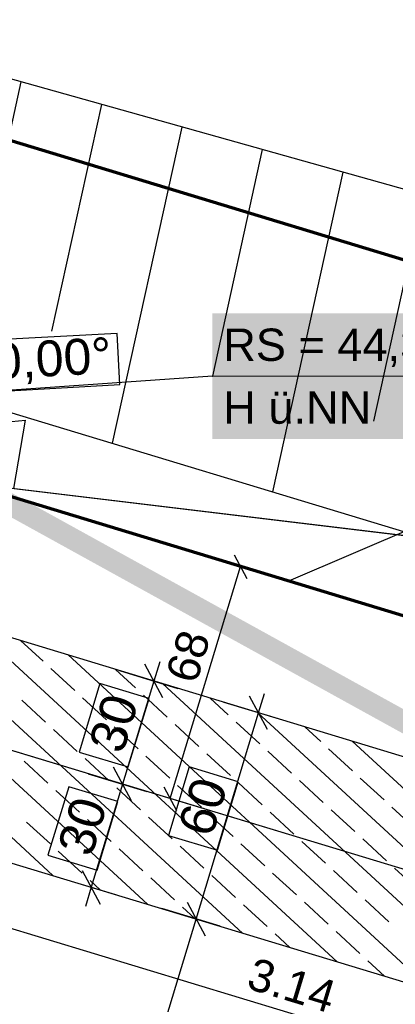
# Model space of a CAD drawing. Extents: x -779 to 790, y -208 to 633.
# Tile 170 of 232: x 216 to 237, y 334 to 389. Entities that reach past the tile are written whole.
import ezdxf
from ezdxf.lldxf.tags import DXFTag

# ---------------------------------------------------------------- set-up
doc = ezdxf.new("R2010")
doc.units = 0
doc.layers.get('0').update_dxf_attribs({"lineweight": 25})
for name, color, linetype, lineweight, true_color in [('01AFU Allgemein Bemaßung-A07F5V4RWF', 7, 'Continuous', 25, 0x848484), ('02 Raster Bemaßung', 7, 'Continuous', 25, 0x848484), ('02 Raster Gebäude-A07F5V4QWF', 7, 'Continuous', 25, 0x848484), ('20 Fundament-A07F5V4OWF', 7, 'Continuous', 25, 0x848484), ('20 Magerbeton Bohrungen', 7, 'Continuous', 25, 0x848484), ('30 Baugrubenplanung', 7, 'Continuous', 25, 0x848484), ('S_Mass', 150, 'Continuous', 25, 0x007fff), ('S_Regenwasser_Grundleitung', 7, 'Continuous', 70, 0x0080ff), ('S_Schmutzwasser_Grundleitung', 7, 'Continuous', 70, 0x7f5f00), ('X_Mass', 150, 'Continuous', 25, 0x007fff)]:
    doc.layers.add(name, color=color, linetype=linetype, lineweight=lineweight, true_color=true_color)
doc.layers.add('02 Raster Gebäude-A07F5V53WF', color=7, linetype='Continuous', lineweight=13)
doc.layers.add('X_Allgemein', color=7, linetype='Continuous', lineweight=25)
doc.styles.get("Standard").update_dxf_attribs({"font": 'arial.ttf'})
tags = doc.linetypes.add('Raster-A07F5V4TWF', pattern=[0.2, 0.1, -0.05, 0, -0.05]).pattern_tags.tags
tags[10:11] = [DXFTag(74, 4), DXFTag(75, 0), DXFTag(340, '0'), DXFTag(46, 1.0), DXFTag(50, 0.0), DXFTag(44, 0.0), DXFTag(45, 0.0)]
tags[8:9] = [DXFTag(74, 4), DXFTag(75, 0), DXFTag(340, '0'), DXFTag(46, 1.0), DXFTag(50, 0.0), DXFTag(44, 0.0), DXFTag(45, 0.0)]
tags[6:7] = [DXFTag(74, 4), DXFTag(75, 0), DXFTag(340, '0'), DXFTag(46, 1.0), DXFTag(50, 0.0), DXFTag(44, 0.0), DXFTag(45, 0.0)]
tags[4:5] = [DXFTag(74, 4), DXFTag(75, 0), DXFTag(340, '0'), DXFTag(46, 1.0), DXFTag(50, 0.0), DXFTag(44, 0.0), DXFTag(45, 0.0)]
tags = doc.linetypes.add('Raster-A07F5V57WF', pattern=[0.2, 0.1, -0.05, 0, -0.05]).pattern_tags.tags
tags[10:11] = [DXFTag(74, 4), DXFTag(75, 0), DXFTag(340, '0'), DXFTag(46, 1.0), DXFTag(50, 0.0), DXFTag(44, 0.0), DXFTag(45, 0.0)]
tags[8:9] = [DXFTag(74, 4), DXFTag(75, 0), DXFTag(340, '0'), DXFTag(46, 1.0), DXFTag(50, 0.0), DXFTag(44, 0.0), DXFTag(45, 0.0)]
tags[6:7] = [DXFTag(74, 4), DXFTag(75, 0), DXFTag(340, '0'), DXFTag(46, 1.0), DXFTag(50, 0.0), DXFTag(44, 0.0), DXFTag(45, 0.0)]
tags[4:5] = [DXFTag(74, 4), DXFTag(75, 0), DXFTag(340, '0'), DXFTag(46, 1.0), DXFTag(50, 0.0), DXFTag(44, 0.0), DXFTag(45, 0.0)]
tags = doc.linetypes.add('Wipeout_Contour-A07F5V4SWF', pattern=[1, 0, -1]).pattern_tags.tags
tags[6:7] = [DXFTag(74, 4), DXFTag(75, 0), DXFTag(340, '0'), DXFTag(46, 1.0), DXFTag(50, 0.0), DXFTag(44, 0.0), DXFTag(45, 0.0)]
tags[4:5] = [DXFTag(74, 4), DXFTag(75, 0), DXFTag(340, '0'), DXFTag(46, 1.0), DXFTag(50, 0.0), DXFTag(44, 0.0), DXFTag(45, 0.0)]

# ---------------------------------------------------------------- blocks, each defined once
blk = doc.blocks.new('Referenz-A07F5V4VWF', base_point=(-401.415, -176.34))
at = {"color": 0, "linetype": 'ByBlock', "lineweight": -2, "ltscale": 12.5}
for p, q in [((272.322, 369.969), (184.297, 394.662)), ((134.01, 366.956), (464.718, 266.687)), ((449.327, 283.894), (202.636, 358.69)), ((206.036, 345.118), (464.718, 266.687))]:
    blk.add_line(p, q, dxfattribs=at)
at = {"layer": '01AFU Allgemein Bemaßung-A07F5V4RWF', "color": 0, "lineweight": -2}
for p, q in [((223.594, 351.551), (222.594, 353.422)), ((223.421, 353.563), (223.094, 352.486)), ((221.18, 353.067), (224.44, 352.078)), ((223.094, 352.486), (221.353, 346.744)), ((229.433, 349.781), (228.432, 351.651)), ((228.933, 350.716), (229.259, 351.793)), ((230.279, 350.308), (227.018, 351.296)), ((225.45, 339.231), (228.933, 350.716)), ((221.853, 345.808), (220.853, 347.679)), ((219.439, 347.324), (222.699, 346.336)), ((221.353, 346.744), (219.611, 341.001)), ((219.111, 341.937), (220.112, 340.066)), ((217.697, 341.582), (220.957, 340.593)), ((219.611, 341.001), (219.285, 339.925)), ((224.95, 340.166), (225.95, 338.295)), ((226.796, 338.823), (223.536, 339.811)), ((182.43, 197.36), (225.45, 339.231))]:
    blk.add_line(p, q, dxfattribs=at)
at = {"layer": '01AFU Allgemein Bemaßung-A07F5V4RWF', "color": 0, "linetype": 'Wipeout_Contour-A07F5V4SWF', "lineweight": -2, "ltscale": 1.625}
for p, q in [((220.095, 352.344), (218.938, 348.528)), ((222.829, 351.515), (220.095, 352.344)), ((221.672, 347.699), (222.829, 351.515)), ((218.938, 348.528), (221.672, 347.699)), ((225.063, 347.702), (223.906, 343.886)), ((227.797, 346.873), (225.063, 347.702)), ((218.353, 346.601), (217.196, 342.786)), ((221.088, 345.772), (218.353, 346.601)), ((226.64, 343.057), (227.797, 346.873)), ((219.931, 341.956), (221.088, 345.772)), ((223.906, 343.886), (226.64, 343.057)), ((217.196, 342.786), (219.931, 341.956))]:
    blk.add_line(p, q, dxfattribs=at)
at = {"layer": '02 Raster Bemaßung', "color": 0, "linetype": 'Wipeout_Contour-A07F5V4SWF', "lineweight": -2, "ltscale": 1.625}
for p, q in [((221.045, 371.844), (212.03, 371.351)), ((221.201, 368.991), (221.045, 371.844)), ((212.186, 368.498), (221.201, 368.991))]:
    blk.add_line(p, q, dxfattribs=at)
at = {"layer": '02 Raster Bemaßung', "color": 0, "lineweight": -2}
for p in [(213.951, 366.829), (215.301, 363.208)]:
    blk.add_line(p, (215.942, 367.019), dxfattribs=at)
at = {"layer": '02 Raster Gebäude-A07F5V4QWF', "color": 0, "linetype": 'Raster-A07F5V4TWF', "lineweight": -2, "ltscale": 187.5}
for p, q in [((458.124, 274.957), (-306.446, 506.77)), ((213.848, 363.383), (277.881, 355.671))]:
    blk.add_line(p, q, dxfattribs=at)
at = {"layer": '20 Fundament-A07F5V4OWF', "color": 0, "lineweight": -2}
for p, q in [((217.476, 341.649), (198.45, 359.194)), ((222.751, 340.05), (202.522, 358.703)), ((449.327, 283.894), (202.636, 358.69)), ((228.026, 338.45), (207.764, 357.135)), ((233.302, 336.851), (213.039, 355.535)), ((216.922, 353.588), (215.677, 354.736)), ((238.577, 335.251), (218.315, 353.936)), ((218.686, 351.961), (217.363, 353.181)), ((222.078, 352.098), (220.952, 353.136)), ((243.852, 333.652), (223.59, 352.337)), ((220.451, 350.333), (219.128, 351.554)), ((223.843, 350.471), (222.519, 351.691)), ((227.235, 350.608), (226.228, 351.537)), ((217.059, 350.196), (215.736, 351.416)), ((249.128, 332.053), (228.865, 350.737)), ((222.216, 348.706), (220.892, 349.927)), ((225.607, 348.844), (224.284, 350.064)), ((228.999, 348.981), (227.676, 350.201)), ((232.391, 349.118), (231.503, 349.937)), ((218.824, 348.569), (217.5, 349.789)), ((254.403, 330.453), (234.141, 349.138)), ((223.98, 347.079), (222.657, 348.299)), ((227.372, 347.216), (226.049, 348.437)), ((230.764, 347.354), (229.44, 348.574)), ((234.156, 347.491), (232.832, 348.712)), ((217.197, 346.804), (215.873, 348.025)), ((220.588, 346.942), (219.265, 348.162)), ((225.745, 345.452), (224.421, 346.672)), ((229.137, 345.589), (227.813, 346.81)), ((232.528, 345.727), (231.205, 346.947)), ((235.92, 345.864), (234.597, 347.084)), ((218.961, 345.177), (217.638, 346.397)), ((222.353, 345.314), (221.03, 346.535)), ((206.036, 345.118), (464.718, 266.687)), ((227.509, 343.825), (226.186, 345.045)), ((230.901, 343.962), (229.578, 345.182)), ((234.293, 344.1), (232.97, 345.32)), ((237.685, 344.237), (236.361, 345.457)), ((217.334, 343.412), (216.011, 344.633)), ((220.726, 343.55), (219.402, 344.77)), ((224.118, 343.687), (222.794, 344.908)), ((229.274, 342.198), (227.951, 343.418)), ((232.666, 342.335), (231.342, 343.555)), ((236.058, 342.472), (234.734, 343.693)), ((219.099, 341.785), (217.775, 343.006)), ((222.49, 341.923), (221.167, 343.143)), ((225.882, 342.06), (224.559, 343.28)), ((227.647, 340.433), (226.323, 341.653)), ((231.039, 340.57), (229.715, 341.791)), ((234.43, 340.708), (233.107, 341.928)), ((237.822, 340.845), (236.499, 342.066)), ((220.113, 340.85), (219.54, 341.378)), ((224.255, 340.296), (222.932, 341.516)), ((229.411, 338.806), (228.088, 340.026)), ((232.803, 338.943), (231.48, 340.164)), ((236.195, 339.081), (234.872, 340.301)), ((225.389, 339.25), (224.696, 339.889)), ((230.664, 337.651), (229.853, 338.399)), ((234.568, 337.316), (233.244, 338.536)), ((235.939, 336.051), (235.009, 336.909))]:
    blk.add_line(p, q, dxfattribs=at)
at = {"layer": '20 Magerbeton Bohrungen', "color": 0, "lineweight": -2}
blk.add_line((206.036, 345.118), (464.718, 266.687), dxfattribs=at)
at = {"layer": '30 Baugrubenplanung', "color": 0, "lineweight": -2}
for p, q in [((272.322, 369.969), (184.297, 394.662)), ((272.322, 369.969), (184.297, 394.662)), ((138.963, 390.536), (489.954, 284.117)), ((138.963, 390.536), (319.714, 335.733)), ((215.69, 385.856), (211.862, 368.434)), ((220.172, 384.599), (217.397, 371.973)), ((224.653, 383.341), (220.783, 365.729)), ((229.135, 382.084), (226.362, 369.465)), ((233.617, 380.827), (229.705, 363.024)), ((238.098, 379.57), (235.327, 366.958))]:
    blk.add_line(p, q, dxfattribs=at)
at = {"layer": '01AFU Allgemein Bemaßung-A07F5V4RWF', "color": 0, "linetype": 'ByBlock', "lineweight": -2, "ltscale": 1.625, "char_height": 2.00026, "attachment_point": 1, "rotation": 73.1312}
for s, insert in [('{\\fArial;30}', (219.443, 348.944)), ('{\\fArial;60}', (224.407, 344.291)), ('{\\fArial;30}', (217.701, 343.202))]:
    blk.add_mtext(s, dxfattribs=dict(at, insert=insert))
at = {"layer": '02 Raster Bemaßung', "color": 0, "linetype": 'ByBlock', "lineweight": -2, "ltscale": 2.25, "insert": (212.579, 371.202), "char_height": 2.00026, "attachment_point": 1, "rotation": 3.132}
blk.add_mtext('{\\fArial;80,00°}', dxfattribs=at)
blk = doc.blocks.new('Polylinie-A07F5V4XWF', base_point=(-290.566, 305.478))
at = {"color": 0, "linetype": 'ByBlock', "lineweight": -2, "ltscale": 0.25}
for points in [[(242.671, 346.418), (167.619, 389.202), (165.135, 389.202)], [(245.154, 346.418), (242.671, 346.418), (167.619, 389.202)]]:
    blk.add_solid(points, dxfattribs=at)
blk = doc.blocks.new('Referenz-A07F5V59WF', base_point=(-759.499, -206.186))
at = {"layer": '02 Raster Gebäude-A07F5V53WF', "color": 0, "linetype": 'Raster-A07F5V57WF', "ltscale": 117.000008}
for p, q in [((458.011, 274.994), (-306.417, 506.754)), ((213.781, 363.401), (277.801, 355.69))]:
    blk.add_line(p, q, dxfattribs=at)
blk = doc.blocks.new('Maß-A07F5V8PWF', base_point=(220.184, 345.277))
at = {"color": 0, "linetype": 'ByBlock', "lineweight": -2, "ltscale": 0.25}
for p, q in [((229.842, 358.277), (224.1, 360.018)), ((227.575, 359.518), (228.282, 358.196)), ((224.012, 345.938), (227.928, 358.857)), ((225.926, 345.358), (220.184, 347.099)), ((223.658, 346.6), (224.365, 345.277))]:
    blk.add_line(p, q, dxfattribs=at)
at = {"color": 0, "linetype": 'ByBlock', "lineweight": -2, "ltscale": 0.25, "insert": (223.728, 352.786), "char_height": 1.8, "attachment_point": 1, "rotation": 73.1337}
blk.add_mtext('{\\fArial;68}', dxfattribs=at)
blk = doc.blocks.new('Maß-A07F5VC1WF', base_point=(199.514, 323.113))
at = {"color": 0, "linetype": 'ByBlock', "lineweight": -2, "ltscale": 0.25}
blk.add_line((200.175, 343.258), (260.301, 325.027), dxfattribs=at)
at = {"color": 0, "linetype": 'ByBlock', "lineweight": -2, "ltscale": 0.25, "insert": (228.702, 337.116), "char_height": 1.8, "attachment_point": 1, "rotation": 343.1319}
blk.add_mtext('{\\fArial;3.14}', dxfattribs=at)

msp = doc.modelspace()

# ---------------------------------------------------------------- linework, layer by layer
at = {"layer": 'S_Mass'}
for p, q in [((226.362, 369.465), (182.625, 366.438)), ((226.353, 369.467), (226.352, 369.465)), ((226.352, 369.465), (226.353, 369.464)), ((226.354, 369.47), (226.353, 369.469)), ((226.353, 369.469), (226.353, 369.468)), ((226.353, 369.468), (226.353, 369.467)), ((226.353, 369.464), (226.353, 369.463)), ((226.353, 369.463), (226.353, 369.462)), ((226.353, 369.462), (226.354, 369.46)), ((226.355, 369.473), (226.354, 369.472)), ((226.354, 369.472), (226.354, 369.47)), ((226.354, 369.46), (226.354, 369.459)), ((226.354, 369.459), (226.355, 369.458)), ((226.356, 369.473), (226.355, 369.473)), ((226.355, 369.458), (226.356, 369.458)), ((226.357, 369.474), (226.356, 369.473)), ((226.356, 369.458), (226.357, 369.457)), ((226.359, 369.475), (226.357, 369.474)), ((226.357, 369.457), (226.359, 369.456)), ((226.36, 369.475), (226.359, 369.475)), ((226.359, 369.456), (226.36, 369.456)), ((226.361, 369.475), (226.36, 369.475)), ((226.36, 369.456), (226.361, 369.456)), ((226.362, 369.475), (226.361, 369.475)), ((226.361, 369.456), (226.362, 369.455)), ((226.364, 369.475), (226.362, 369.475)), ((226.362, 369.455), (226.364, 369.456)), ((226.365, 369.475), (226.364, 369.475)), ((226.364, 369.456), (226.365, 369.456)), ((226.366, 369.475), (226.365, 369.475)), ((226.365, 369.456), (226.366, 369.456)), ((226.367, 369.474), (226.366, 369.475)), ((226.366, 369.456), (226.367, 369.457)), ((226.369, 369.473), (226.367, 369.474)), ((226.367, 369.457), (226.369, 369.458)), ((226.37, 369.472), (226.369, 369.473)), ((226.369, 369.473), (226.369, 369.473)), ((226.369, 369.458), (226.37, 369.459)), ((226.369, 369.458), (226.369, 369.458)), ((226.371, 369.47), (226.37, 369.472)), ((226.37, 369.459), (226.371, 369.46)), ((226.372, 369.469), (226.371, 369.47)), ((226.371, 369.46), (226.372, 369.462)), ((226.372, 369.468), (226.372, 369.469)), ((226.372, 369.467), (226.372, 369.468)), ((226.372, 369.465), (226.372, 369.467)), ((226.372, 369.464), (226.372, 369.465)), ((226.372, 369.463), (226.372, 369.464)), ((226.372, 369.462), (226.372, 369.463))]:
    msp.add_line(p, q, dxfattribs=at)
at = {"layer": 'S_Mass', "lineweight": 18}
msp.add_line((226.362, 369.465), (240.196, 369.465), dxfattribs=at)
at = {"layer": 'S_Mass', "color": 7, "true_color": 0xffffff}
for points in [[(226.362, 365.965), (240.196, 365.965), (226.362, 372.965)], [(240.196, 365.965), (226.362, 372.965), (240.196, 372.965)]]:
    msp.add_solid(points, dxfattribs=at)
at = {"layer": 'S_Regenwasser_Grundleitung'}
msp.add_line((162.667, 398.497), (419.409, 320.658), dxfattribs=at)
at = {"layer": 'S_Schmutzwasser_Grundleitung'}
msp.add_line((259.782, 349.2), (176.023, 374.594), dxfattribs=at)
at = {"layer": 'X_Mass'}
msp.add_line((242.924, 363.327), (230.606, 358.045), dxfattribs=at)

# ---------------------------------------------------------------- block references
at = {"color": 8, "lineweight": 25, "ltscale": 1250, "true_color": 0x808080}
msp.add_blockref('Referenz-A07F5V59WF', (-759.499, -206.186), dxfattribs=at)
at = {"color": 8, "lineweight": 25, "ltscale": 12.5, "true_color": 0x808080}
msp.add_blockref('Referenz-A07F5V4VWF', (-401.415, -176.34), dxfattribs=at)
at = {"layer": 'S_Mass', "ltscale": 0.25}
for name, p in [('Maß-A07F5V8PWF', (220.184, 345.277)), ('Maß-A07F5VC1WF', (199.514, 323.113))]:
    msp.add_blockref(name, p, dxfattribs=at)
at = {"layer": 'X_Allgemein', "color": 1, "ltscale": 0.25, "true_color": 0xff0000}
msp.add_blockref('Polylinie-A07F5V4XWF', (-290.566, 305.478), dxfattribs=at)

# ---------------------------------------------------------------- texts
at = {"layer": 'S_Mass', "char_height": 1.8, "attachment_point": 1}
for s, insert in [('{\\fArial;RS = 44,30}', (226.962, 372.115)), ('{\\fArial;H ü.NN}', (226.962, 368.615))]:
    msp.add_mtext(s, dxfattribs=dict(at, insert=insert))

doc.saveas('drawing.dxf')
